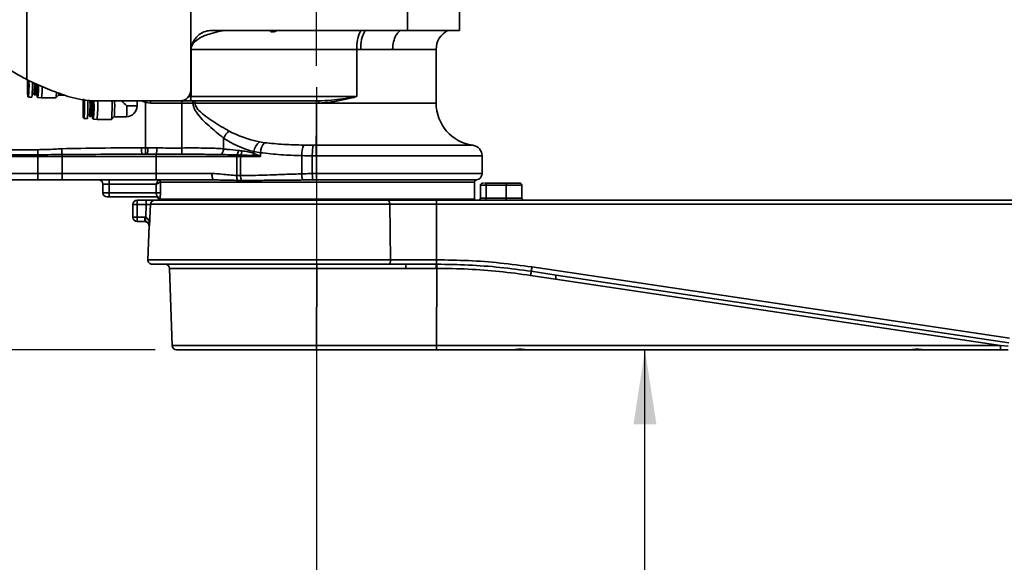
# Model space of a CAD drawing. Header units: millimetres. Extents: x 5 to 517, y 5 to 292.
# Tile 57 of 98: x 187 to 233, y 126 to 151. Entities that reach past the tile are written whole.
import ezdxf

# ---------------------------------------------------------------- set-up
doc = ezdxf.new("R2010")
doc.units = ezdxf.units.MM
doc.layers.add('图框', color=7, linetype='Continuous')
doc.styles.add('SLDTEXTSTYLE1', font='TXT', dxfattribs={"width": 0.7})
doc.dimstyles.new('SLDDIMSTYLE0', dxfattribs={"dimtxt": 3.5, "dimasz": 3.5, "dimexe": 0, "dimexo": 0.0625, "dimgap": 0.875, "dimtad": 2, "dimlfac": 10, "dimrnd": 1e-09, "dimzin": 12, "dimdsep": 46, "dimtxsty": 'SLDTEXTSTYLE1', "dimsah": 1, "dimcen": 0.09, "dimadec": 0, "dimazin": 3, "dimtfac": 1, "dimtofl": 0, "dimtmove": 0, "dimatfit": 3, "dimfxl": 0, "dimfrac": 2, "dimtolj": 1, "dimtzin": 12, "dimarcsym": 0})

# ---------------------------------------------------------------- blocks, each defined once
blk = doc.blocks.new('_D')
at = {"layer": '图框'}
for p, q in [((165.75, 149.53), (165.75, 90.153)), ((200.885, 147.949), (200.885, 90.153)), ((165.75, 91.153), (200.885, 91.153))]:
    blk.add_line(p, q, dxfattribs=at)
for points in [[(165.75, 91.153), (169.25, 90.615), (169.25, 91.691)], [(200.885, 91.153), (197.385, 91.691), (197.385, 90.615)]]:
    blk.add_solid(points, dxfattribs=at)
at = {"layer": '图框', "insert": (179.34, 95.665), "char_height": 3.5, "attachment_point": 1, "style": 'SLDTEXTSTYLE1'}
blk.add_mtext('350', dxfattribs=at)
blk = doc.blocks.new('_D_4')
at = {"layer": '图框'}
for p, q in [((162.685, 199.713), (136.435, 199.713)), ((137.435, 101.153), (137.435, 199.713)), ((230.833, 101.153), (136.435, 101.153))]:
    blk.add_line(p, q, dxfattribs=at)
for points in [[(137.435, 199.713), (136.896, 196.213), (137.973, 196.213)], [(137.435, 101.153), (137.973, 104.653), (136.896, 104.653)]]:
    blk.add_solid(points, dxfattribs=at)
at = {"layer": '图框', "insert": (132.923, 149.053), "char_height": 3.5, "attachment_point": 1, "rotation": 90, "style": 'SLDTEXTSTYLE1'}
blk.add_mtext('B', dxfattribs=at)
blk = doc.blocks.new('_D_5')
at = {"layer": '图框'}
for p, q in [((181.644, 143.603), (181.644, 135.653)), ((193.328, 135.653), (180.644, 135.653)), ((181.644, 135.653), (181.644, 126.792))]:
    blk.add_line(p, q, dxfattribs=at)
for points in [[(181.644, 143.603), (181.106, 140.103), (182.183, 140.103)], [(181.644, 135.653), (182.183, 139.153), (181.106, 139.153)]]:
    blk.add_solid(points, dxfattribs=at)
at = {"layer": '图框', "insert": (177.133, 126.792), "char_height": 3.5, "attachment_point": 1, "rotation": 90, "style": 'SLDTEXTSTYLE1'}
blk.add_mtext('79.5', dxfattribs=at)
blk = doc.blocks.new('_D_6')
at = {"layer": '图框'}
for p, q in [((194.258, 165.603), (142.435, 165.603)), ((143.435, 165.603), (143.435, 143.503)), ((159.115, 143.503), (142.435, 143.503))]:
    blk.add_line(p, q, dxfattribs=at)
for points in [[(143.435, 165.603), (142.896, 162.103), (143.973, 162.103)], [(143.435, 143.503), (143.973, 147.003), (142.896, 147.003)]]:
    blk.add_solid(points, dxfattribs=at)
at = {"layer": '图框', "insert": (138.923, 153.999), "char_height": 3.5, "attachment_point": 1, "rotation": 90, "style": 'SLDTEXTSTYLE1'}
blk.add_mtext('221', dxfattribs=at)
blk = doc.blocks.new('_D_11')
at = {"layer": '图框'}
for p, q in [((216.261, 101.153), (216.261, 135.653)), ((251.535, 101.153), (215.261, 101.153))]:
    blk.add_line(p, q, dxfattribs=at)
for points in [[(216.261, 135.653), (215.723, 132.153), (216.799, 132.153)], [(216.261, 101.153), (216.799, 104.653), (215.723, 104.653)]]:
    blk.add_solid(points, dxfattribs=at)
at = {"layer": '图框', "insert": (211.749, 117.54), "char_height": 3.5, "attachment_point": 1, "rotation": 90, "style": 'SLDTEXTSTYLE1'}
blk.add_mtext('345', dxfattribs=at)
blk = doc.blocks.new('_D_12')
at = {"layer": '图框'}
for p, q in [((170.885, 136.753), (174.495, 136.753)), ((173.495, 136.753), (173.495, 101.153)), ((251.535, 101.153), (172.495, 101.153))]:
    blk.add_line(p, q, dxfattribs=at)
for points in [[(173.495, 136.753), (172.956, 133.253), (174.033, 133.253)], [(173.495, 101.153), (174.033, 104.653), (172.956, 104.653)]]:
    blk.add_solid(points, dxfattribs=at)
at = {"layer": '图框', "insert": (168.983, 119.801), "char_height": 3.5, "attachment_point": 1, "rotation": 90, "style": 'SLDTEXTSTYLE1'}
blk.add_mtext('356', dxfattribs=at)

msp = doc.modelspace()

# ---------------------------------------------------------------- linework, layer by layer
at = {"color": 7, "linetype": 'Continuous', "lineweight": 35}
for p, q in [((187.3232, 148.2985), (187.3232, 151.603)), ((194.9964, 149.603), (194.9964, 151.603)), ((205.1464, 150.603), (205.1464, 151.603)), ((207.5846, 150.603), (207.5846, 151.603)), ((205.1464, 150.603), (195.9964, 150.603)), ((207.5846, 150.603), (205.1464, 150.603)), ((194.9964, 147.803), (194.9964, 149.603)), ((202.7737, 149.703), (195.0087, 149.703)), ((195.0087, 147.503), (195.0087, 149.6752)), ((202.7737, 149.703), (202.7737, 147.503)), ((202.9596, 149.703), (202.7737, 149.703)), ((206.4846, 147.203), (206.4846, 149.708)), ((187.3883, 147.51), (187.3854, 147.5392)), ((187.5741, 147.663), (187.6611, 147.663)), ((187.6602, 147.5884), (187.6702, 147.5784)), ((187.6711, 147.578), (187.717, 147.578)), ((187.7179, 147.5784), (187.7418, 147.6024)), ((187.7402, 147.6024), (187.7641, 147.5784)), ((187.765, 147.578), (187.8109, 147.578)), ((188.6863, 147.4385), (188.8109, 147.5634)), ((188.8101, 147.563), (189.0985, 147.563)), ((187.3963, 147.478), (187.5562, 147.478)), ((187.8382, 147.4531), (188.0107, 147.438)), ((188.0108, 147.438), (188.6852, 147.438)), ((194.4964, 147.303), (190.6899, 147.303)), ((192.4846, 147.063), (192.4846, 147.303)), ((192.885, 147.2301), (192.8846, 147.2267)), ((192.8846, 147.2267), (192.8846, 145.103)), ((193.1054, 147.203), (192.885, 147.2301)), ((194.5827, 147.203), (193.1054, 147.203)), ((194.9799, 147.303), (194.4964, 147.303)), ((194.5827, 145.0965), (194.5827, 147.203)), ((195.1021, 147.203), (194.5827, 147.203)), ((200.9883, 147.303), (194.9799, 147.303)), ((195.0087, 147.503), (202.7737, 147.503)), ((195.1021, 147.203), (195.197, 147.203)), ((195.197, 147.203), (200.8846, 147.203)), ((200.8846, 147.203), (200.9865, 147.203)), ((190.174, 146.663), (190.2611, 146.663)), ((190.2602, 146.5884), (190.2702, 146.5784)), ((190.3179, 146.5784), (190.3418, 146.6024)), ((190.3402, 146.6024), (190.3641, 146.5784)), ((189.9883, 146.51), (189.9854, 146.5392)), ((189.9963, 146.478), (190.1562, 146.478)), ((190.2711, 146.578), (190.317, 146.578)), ((190.365, 146.578), (190.4109, 146.578)), ((190.4382, 146.4531), (190.6107, 146.438)), ((190.6108, 146.438), (191.2852, 146.438)), ((191.2863, 146.4385), (191.4109, 146.5634)), ((191.4101, 146.563), (191.9846, 146.563)), ((196.5336, 145.5642), (196.5336, 145.0533)), ((198.2134, 145.381), (198.4444, 145.3428)), ((200.8624, 145.2227), (200.8624, 145.2227)), ((200.8624, 145.2227), (200.8846, 145.2227)), ((200.8846, 144.7276), (200.8846, 145.2227)), ((188.9739, 144.7927), (188.9739, 144.7926)), ((188.9739, 144.7927), (188.9739, 144.7927)), ((192.6973, 145.103), (192.8846, 145.103)), ((192.7115, 144.803), (192.9558, 144.803)), ((192.8846, 145.103), (192.9853, 145.103)), ((193.3808, 144.8024), (193.3808, 144.703)), ((198.2596, 144.8777), (197.9523, 144.9255)), ((197.9523, 144.8466), (197.9523, 144.9255)), ((198.2596, 144.8777), (198.2596, 144.703)), ((187.8437, 144.703), (174.5006, 144.703)), ((187.8437, 143.903), (187.8437, 144.703)), ((188.9719, 144.703), (187.8437, 144.703)), ((188.9719, 144.703), (188.9719, 143.903)), ((193.3808, 144.703), (188.9719, 144.703)), ((193.3808, 143.903), (193.3808, 144.703)), ((197.1518, 144.703), (193.3808, 144.703)), ((197.3302, 144.703), (197.1518, 144.703)), ((197.1518, 144.703), (197.1518, 143.809)), ((197.3302, 143.8066), (197.3302, 144.703)), ((198.2596, 144.703), (197.3302, 144.703)), ((200.1938, 144.7386), (200.1938, 143.8875)), ((200.6869, 144.727), (200.6869, 144.7261)), ((200.6869, 143.9006), (200.6869, 144.7261)), ((200.8846, 144.7276), (200.8633, 144.7276)), ((200.8846, 144.7276), (200.8846, 143.8999)), ((208.6346, 143.8999), (208.6346, 144.7276)), ((174.5006, 143.903), (187.8437, 143.903)), ((187.8437, 143.903), (188.9719, 143.903)), ((188.9719, 143.903), (193.3808, 143.903)), ((193.3808, 143.903), (195.9852, 143.903)), ((193.3808, 143.603), (193.3808, 143.903)), ((200.6869, 143.9006), (200.6869, 143.9002)), ((200.8846, 143.6022), (200.8846, 143.8999)), ((187.8318, 143.603), (174.4927, 143.603)), ((188.9828, 143.603), (187.8318, 143.603)), ((193.3808, 143.603), (188.9828, 143.603)), ((191.1846, 143.403), (190.8846, 143.403)), ((190.8846, 143.003), (190.8846, 143.403)), ((191.1846, 143.603), (191.1846, 143.403)), ((193.3799, 143.403), (191.1846, 143.403)), ((191.1846, 143.403), (191.1846, 143.003)), ((193.3799, 143.003), (193.3799, 143.403)), ((196.0829, 143.603), (193.3808, 143.603)), ((193.5799, 143.503), (193.5774, 143.5017)), ((193.5774, 143.5017), (193.5774, 143.003)), ((196.2236, 143.6004), (196.0829, 143.603)), ((208.2846, 142.703), (208.2846, 143.503)), ((208.6606, 143.453), (208.6666, 143.453)), ((208.7143, 143.453), (208.7016, 143.453)), ((209.8122, 143.453), (208.8701, 143.453)), ((190.8846, 143.003), (191.1846, 143.003)), ((191.1846, 143.003), (193.3799, 143.003)), ((191.1846, 143.003), (191.1846, 142.803)), ((208.5579, 143.353), (208.5579, 142.753)), ((208.8231, 143.353), (209.7652, 143.353)), ((208.8231, 142.753), (208.8231, 143.353)), ((209.7652, 143.353), (209.7652, 142.753)), ((210.5, 142.753), (210.5, 143.353)), ((191.1846, 142.803), (191.0846, 142.803)), ((193.4273, 142.803), (191.1846, 142.803)), ((192.2846, 141.853), (192.2846, 142.453)), ((192.2846, 142.453), (192.4846, 142.453)), ((192.4846, 142.653), (192.4846, 142.453)), ((192.4846, 142.653), (192.9081, 142.653)), ((192.4846, 142.453), (192.4846, 141.853)), ((192.4846, 142.453), (192.9081, 142.453)), ((192.887, 141.8511), (192.9081, 142.453)), ((192.9081, 142.653), (192.9081, 142.453)), ((193.1077, 142.46), (193.0722, 141.446)), ((193.1077, 142.46), (204.3125, 142.46)), ((204.3524, 139.86), (204.3125, 142.46)), ((204.3125, 142.46), (206.5051, 142.46)), ((206.5051, 142.653), (206.5051, 142.46)), ((206.5051, 142.653), (233.9341, 142.653)), ((206.5051, 142.46), (206.5051, 139.86)), ((206.5051, 142.46), (233.9341, 142.46)), ((208.8231, 142.753), (209.7652, 142.753)), ((192.2846, 141.853), (192.4846, 141.853)), ((192.4846, 141.853), (192.8481, 141.853)), ((192.4846, 141.853), (192.4846, 141.653)), ((192.8481, 141.653), (192.4846, 141.653)), ((192.8439, 141.653), (192.8846, 141.6488)), ((192.887, 141.8511), (192.8481, 141.853)), ((192.8481, 141.653), (192.8481, 141.853)), ((192.8481, 141.653), (192.8676, 141.652)), ((193.0424, 141.446), (192.987, 139.86)), ((193.0711, 141.453), (193.0722, 141.446)), ((206.5051, 139.86), (204.3524, 139.86)), ((206.5051, 139.86), (206.5051, 139.6539)), ((194.0016, 139.46), (194.1278, 135.846)), ((200.8923, 139.46), (200.885, 135.846)), ((205.0619, 139.46), (200.8923, 139.46)), ((206.4821, 139.4617), (205.0619, 139.46)), ((206.5127, 139.4614), (206.4821, 139.4617)), ((206.5051, 139.6539), (206.5244, 139.6538)), ((206.5127, 139.4614), (206.5054, 135.846)), ((206.5127, 139.4615), (206.5127, 139.4614)), ((210.9393, 139.3236), (212.1034, 139.1495)), ((210.9689, 139.5283), (233.3237, 136.1873)), ((212.0738, 138.9587), (210.9097, 139.1328)), ((232.9012, 135.846), (212.0738, 138.9587)), ((212.1034, 139.1495), (233.2942, 135.9825)), ((200.8735, 135.653), (206.4939, 135.653)), ((200.885, 135.846), (200.8846, 135.8011)), ((206.5054, 135.846), (200.885, 135.846)), ((206.4939, 135.653), (210.1202, 135.653)), ((232.9012, 135.846), (206.5054, 135.846)), ((210.1202, 135.653), (210.7015, 135.653)), ((210.7015, 135.653), (228.7175, 135.653)), ((228.7175, 135.653), (229.2988, 135.653)), ((229.2988, 135.653), (232.9012, 135.653)), ((233.2687, 135.8189), (232.9012, 135.846)), ((232.9012, 135.846), (232.9012, 135.653)), ((232.9012, 135.653), (233.2728, 135.653))]:
    msp.add_line(p, q, dxfattribs=at)
at = {"color": 8, "linetype": 'Continuous', "lineweight": 35}
for p, q in [((206.4846, 149.708), (204.448, 149.708)), ((187.3984, 148.2641), (187.4, 148.063)), ((192.0055, 147.063), (192.4846, 147.063)), ((192.8846, 147.2267), (192.7065, 147.303)), ((194.8964, 147.503), (195.0087, 147.503)), ((200.9865, 147.203), (206.4846, 147.203)), ((200.8846, 145.2227), (208.2046, 145.2227)), ((196.4288, 144.7906), (196.293, 144.7937)), ((208.6346, 144.7276), (200.8846, 144.7276)), ((200.8846, 143.8999), (208.6346, 143.8999)), ((208.2846, 143.503), (193.5799, 143.503)), ((208.3721, 143.6022), (200.8846, 143.6022)), ((208.8231, 143.353), (208.5579, 143.353)), ((210.5, 143.353), (209.7652, 143.353)), ((193.5268, 142.703), (193.4846, 142.703)), ((193.5268, 142.703), (208.2846, 142.703)), ((208.5579, 142.753), (208.8231, 142.753)), ((209.7652, 142.753), (210.5, 142.753)), ((193.0722, 141.446), (193.0424, 141.446)), ((192.987, 139.86), (204.3524, 139.86)), ((200.8923, 139.46), (194.0016, 139.46)), ((200.8846, 135.846), (194.1278, 135.846))]:
    msp.add_line(p, q, dxfattribs=at)
at = {"color": 7, "linetype": 'Continuous', "lineweight": 35, "flags": 128}
for points in [[(187.6807, 148.1364), (187.6808, 148.1277), (187.6808, 147.9983), (187.6793, 147.8738), (187.6765, 147.7632), (187.6726, 147.6749), (187.6677, 147.6154), (187.6624, 147.5891), (187.657, 147.5979), (187.6519, 147.6412), (187.6503, 147.663)], [(190.2778, 147.32), (190.2793, 147.2522), (190.2808, 147.1277), (190.2808, 146.9983), (190.2793, 146.8738), (190.2765, 146.7632), (190.2726, 146.6749), (190.2677, 146.6154), (190.2624, 146.5891), (190.257, 146.5979), (190.2519, 146.6412), (190.2503, 146.663)], [(196.0829, 143.603), (196.0638, 143.6088), (196.0455, 143.6258), (196.0286, 143.6536), (196.0138, 143.6909), (196.0017, 143.7363), (195.9926, 143.7882), (195.9871, 143.8445), (195.9852, 143.903)], [(193.4786, 143.6005), (193.4743, 143.5919), (193.4671, 143.5774), (193.4571, 143.5575), (193.4448, 143.5328), (193.4304, 143.504), (193.4145, 143.4721), (193.3975, 143.4381), (193.3799, 143.403)], [(193.5774, 143.5017), (193.5688, 143.4974), (193.5543, 143.4902), (193.5344, 143.4802), (193.5097, 143.4679), (193.4809, 143.4535), (193.4491, 143.4376), (193.415, 143.4206), (193.3799, 143.403)], [(208.8231, 143.353), (208.824, 143.3725), (208.8267, 143.3913), (208.831, 143.4086), (208.8369, 143.4237), (208.844, 143.4361), (208.8521, 143.4454), (208.8609, 143.4511), (208.8701, 143.453)], [(209.8122, 143.453), (209.803, 143.4511), (209.7942, 143.4454), (209.7861, 143.4361), (209.779, 143.4237), (209.7731, 143.4086), (209.7688, 143.3913), (209.7661, 143.3725), (209.7652, 143.353)], [(204.2247, 142.653), (204.2415, 142.6493), (204.2576, 142.6384), (204.2726, 142.6207), (204.2857, 142.5969), (204.2967, 142.5677), (204.305, 142.5343), (204.3103, 142.498), (204.3125, 142.46)], [(208.8231, 142.753), (208.8222, 142.7335), (208.8196, 142.7147), (208.8152, 142.6974), (208.8094, 142.6823), (208.8023, 142.6698), (208.7941, 142.6606), (208.7853, 142.6549), (208.7762, 142.653)], [(209.7183, 142.653), (209.7274, 142.6549), (209.7362, 142.6606), (209.7444, 142.6698), (209.7515, 142.6823), (209.7573, 142.6974), (209.7616, 142.7147), (209.7643, 142.7335), (209.7652, 142.753)], [(192.887, 141.8511), (192.8832, 141.8124), (192.8796, 141.7751), (192.8763, 141.7407), (192.8733, 141.7106), (192.8709, 141.6858), (192.8691, 141.6674), (192.868, 141.656), (192.8676, 141.652)], [(204.3524, 139.86), (204.3512, 139.82), (204.3466, 139.7813), (204.3387, 139.7455), (204.3278, 139.7141), (204.3144, 139.6882), (204.2989, 139.6689), (204.2821, 139.657), (204.2646, 139.653)]]:
    msp.add_lwpolyline(points, dxfattribs=at)
at = {"color": 8, "linetype": 'Continuous', "lineweight": 35}
for centre, radius, start, end in [((204.4866, 149.8109), 1.7164, 152.51722, 183.60549), ((204.5493, 149.8081), 1.5931, 150.06763, 183.78177), ((182.4459, 148.0143), 4.9794, 353.81722, 2.76592), ((184.5582, 147.8933), 3.3094, 352.35597, 2.73403), ((184.4945, 147.0487), 5.5314, 354.07816, 3.106), ((185.2188, 147.0244), 5.2505, 353.75392, 3.09897)]:
    msp.add_arc(centre, radius, start, end, dxfattribs=at)
at = {"color": 7, "linetype": 'Continuous', "lineweight": 35}
for centre, radius, start, end in [((207.4846, 149.708), 1, 116.49318, 180), ((182.8699, 147.9903), 4.7142, 353.76114, 2.33939), ((184.8954, 147.9965), 2.7857, 353.12372, 2.90292), ((184.3444, 147.9815), 3.3501, 353.09009, 2.56809), ((185.0478, 147.946), 2.6944, 352.15094, 3.4979), ((184.4033, 147.9752), 3.3592, 353.62888, 2.12268), ((185.6139, 147.9229), 2.1777, 350.89952, 4.34879), ((185.5377, 147.9173), 2.2984, 351.5114, 3.72405), ((185.4848, 147.8281), 2.5558, 351.22084, 3.18617), ((187.5706, 147.661), 1.1366, 348.68659, 2.04457), ((188.4173, 147.6594), 0.4051, 346.29895, 0.10021), ((190.6899, 152.303), 5, 250.85167, 270), ((194.4964, 147.803), 0.5, 270, 0), ((184.7056, 147.0436), 5.4798, 354.07533, 2.9879), ((186.019, 147.0746), 4.262, 354.45791, 3.30524), ((186.1233, 147.0504), 4.1737, 353.50713, 3.6921), ((185.6993, 147.0556), 4.6424, 354.09493, 3.2111), ((185.2276, 147.069), 5.1355, 354.78704, 2.73531), ((186.2348, 147.0485), 4.156, 353.5054, 3.64135), ((186.0633, 147.0481), 4.373, 353.82936, 3.43195), ((185.416, 147.0167), 5.2268, 353.64334, 3.14328), ((185.4588, 147.0337), 5.8567, 354.16245, 2.63569), ((186.7323, 147.0441), 4.7032, 354.13382, 3.15515), ((191.9846, 147.063), 0.5, 270, 0), ((189.0056, 146.9383), 3.0025, 352.82013, 2.38106), ((192.8443, 147.2278), 0.2623, 354.58351, 16.67053), ((194.3215, 147.2277), 0.2624, 354.58681, 16.66724), ((194.9692, 147.2269), 0.135, 349.81955, 34.33014), ((194.161, 147.228), 1.0362, 358.61974, 4.15279), ((202.3654, 147.2279), 1.3792, 176.87712, 181.03306), ((208.4846, 147.203), 2, 180, 261.95215), ((197.4526, 145.1085), 1.0257, 130.19759, 153.62289), ((198.6511, 144.8275), 0.7056, 128.34373, 172.02209), ((199.0598, 144.829), 0.8017, 140.14552, 176.51576), ((201.222, 144.8046), 1.0304, 155.52375, 183.67217), ((208.1346, 144.7276), 0.5, 0, 81.95215), ((192.1685, 145.0233), 4.3331, 180.09521, 183.20211), ((186.122, 144.7091), 1.7218, 359.79646, 2.40208), ((194.2956, 145.0282), 1.6, 177.31981, 188.09025), ((192.202, 145.0287), 0.7869, 343.33078, 5.41746), ((192.4319, 145.0471), 0.9799, 345.54354, 3.14239), ((193.4667, 145.03), 1.118, 348.19626, 3.40526), ((196.117, 145.0672), 0.4169, 318.42179, 358.0857), ((197.3255, 144.706), 0.1738, 157.87158, 180.98928), ((196.7342, 145.0004), 0.4875, 331.98905, 357.22706), ((197.5088, 144.7054), 0.1787, 159.68541, 180.77622), ((196.8932, 144.9903), 0.5004, 333.55211, 356.62023), ((197.385, 145.0143), 0.5916, 332.25703, 343.53636), ((185.946, 143.8281), 1.8992, 353.1933, 2.26019), ((200.924, 143.8618), 0.7307, 177.98521, 201.06761), ((208.3346, 143.8999), 0.3, 277.18076, 0), ((190.6846, 143.403), 0.2, 0, 90), ((193.4757, 143.4988), 0.1017, 1.65473, 88.34613), ((193.4805, 143.5036), 0.0994, 359.63332, 89.62338), ((197.6321, 143.7852), 0.4809, 177.15844, 205.3193), ((197.82, 143.7935), 0.4901, 178.47233, 205.97345), ((208.3846, 143.503), 0.1, 97.18076, 180), ((208.6579, 143.353), 0.1, 90, 180), ((210.4, 143.353), 0.1, 0, 90), ((191.0846, 143.003), 0.2, 180, 270), ((192.4846, 142.453), 0.2, 90, 180), ((193.3072, 142.4534), 0.1996, 90.10341, 178.11575), ((193.3846, 142.703), 0.1, 0, 90), ((193.4271, 142.7033), 0.0997, 359.83684, 89.83695), ((193.5846, 142.703), 0.1, 180, 210.56426), ((208.1846, 142.703), 0.1, 330, 0), ((208.4579, 142.753), 0.1, 270, 0), ((210.6, 142.753), 0.1, 180, 270), ((192.4846, 141.853), 0.2, 180, 270), ((192.8425, 141.453), 0.2, 358, 16.31969), ((193.1869, 139.853), 0.2, 178, 270), ((193.8017, 139.453), 0.2, 2, 90), ((205.4943, 139.5064), 0.4349, 160.30216, 186.13098), ((207.0098, 139.4961), 0.5288, 162.6419, 183.72625), ((220.78, 137.6996), 9.9738, 170.62929, 171.73807), ((221.7586, 137.8647), 10.9171, 171.23535, 172.32077), ((221.2312, 137.6379), 9.2521, 170.5971, 171.79292), ((194.3277, 135.853), 0.2, 182, 270)]:
    msp.add_arc(centre, radius, start, end, dxfattribs=at)
for centre, major_axis, ratio, start_param, end_param in [((191.9846, 147.063), (0.4999, -0.4999), 0.0209582, 1.5498412, 2.0504959), ((194.9799, 147.503), (0, 0.2), 0.1437865, 3.1415927, 4.712389), ((199.9251, 147.203), (4.1509, 0), 0.4818271, 3.8564809, 4.2873186), ((199.6591, 147.203), (4.1388, 0), 0.6040416, 3.8564809, 4.2873186), ((202.8477, 147.203), (15.2511, 0), 0.1311377, 4.5435027, 4.5732066), ((186.3763, 147.203), (103.4762, 0), 0.0193281, 4.8515714, 4.8528451), ((220.7376, 144.703), (52.8729, 0), 0.0075653, 2.2424583, 2.6354821), ((220.7518, 144.703), (52.8848, 0), 0.0018909, 2.2424583, 2.6353462), ((192.6973, 144.703), (8.4592, 0), 0.0472859, 1.5707963, 2.0290861), ((192.7115, 144.703), (8.4592, 0), 0.0118215, 1.5707963, 2.028445), ((192.8768, 145.103), (0, 0.3), 0.0257777, 3.1415927, 4.712389), ((192.9558, 144.703), (4.0406, 0), 0.024749, 1.465422, 1.5707963), ((192.9853, 144.703), (4.0406, 0), 0.0989961, 1.465422, 1.5707963), ((193.5406, 144.703), (4.9714, 0), 0.0201152, 0.700501, 0.7539764), ((193.7002, 144.703), (4.83, 0), 0.0828164, 0.700501, 0.7539764), ((202.7552, 147.203), (15.2391, 0), 0.164052, 4.5435027, 4.5762441), ((186.3763, 147.203), (103.4883, 0), 0.0241573, 4.8511162, 4.8528379), ((206.4939, 135.853), (0, 0.2), 0.057632, 3.1415927, 4.6774824)]:
    msp.add_ellipse(centre, major_axis=major_axis, ratio=ratio, start_param=start_param, end_param=end_param, dxfattribs=at)
for points, knots in [([(194.9964, 149.603), (195.0074, 149.7153), (195.0295, 149.9399), (195.2016, 150.2394), (195.455, 150.4656), (195.7363, 150.5858), (195.9224, 150.5981), (195.9964, 150.603)], [0, 0, 0, 0, 0.2144274, 0.4288444, 0.6435204, 0.858335, 1, 1, 1, 1]), ([(195.039, 149.8532), (195.0648, 149.904), (195.1342, 150.0402), (195.334, 150.1976), (195.5869, 150.3337), (195.9099, 150.4528), (196.2712, 150.5455), (196.5429, 150.5851), (196.6658, 150.603)], [0, 0, 0, 0, 0.0913554, 0.2450687, 0.3990288, 0.5564661, 0.799221, 1, 1, 1, 1]), ([(199.0245, 150.603), (199.0231, 150.6015), (199.0138, 150.5909), (198.9791, 150.5688), (198.9273, 150.544), (198.8712, 150.5285), (198.8218, 150.5247), (198.7798, 150.5312), (198.7474, 150.5456), (198.7243, 150.5667), (198.7212, 150.5832), (198.7196, 150.5918)], [0, 0, 0, 0, 0.0238231, 0.1692141, 0.3196127, 0.4328432, 0.5465598, 0.6488745, 0.7528661, 0.8708939, 1, 1, 1, 1]), ([(187.3232, 148.2985), (187.1094, 148.4162), (186.7877, 148.5932), (186.3754, 148.8582), (185.9719, 149.1522), (185.5199, 149.5908), (185.1475, 149.9321), (184.9612, 150.1028)], [0, 0, 0, 0, 0.24523032, 0.36886177, 0.49238114, 0.74609708, 1, 1, 1, 1]), ([(204.448, 149.708), (204.4475, 149.708), (204.2771, 149.709), (203.9171, 149.7095), (203.4129, 149.7045), (203.0834, 149.7034), (202.9596, 149.703)], [0, 0, 0, 0, 0.0009477, 0.3816229, 0.7677544, 1, 1, 1, 1]), ([(189.0498, 147.5796), (188.7564, 147.6841), (188.1683, 147.8936), (187.6053, 148.1634), (187.3232, 148.2985)], [0, 0, 0, 0, 0.4989494, 1, 1, 1, 1]), ([(187.3527, 148.063), (187.3528, 148.1354), (187.353, 148.213), (187.3545, 148.2798), (187.3546, 148.2842)], [0, 0, 0, 0, 0.9343418, 1, 1, 1, 1]), ([(187.3763, 147.498), (187.3733, 147.5055), (187.3688, 147.5172), (187.3633, 147.5876), (187.3595, 147.6605), (187.3564, 147.751), (187.3535, 147.8826), (187.353, 147.9919), (187.3527, 148.063)], [0, 0, 0, 0, 0.2394571, 0.3683602, 0.4999998, 0.6316387, 0.7605426, 1, 1, 1, 1]), ([(187.3901, 148.063), (187.39, 148.0215), (187.3897, 147.9574), (187.388, 147.8805), (187.3862, 147.8281), (187.384, 147.7851), (187.3808, 147.7454), (187.3763, 147.725), (187.3719, 147.7454), (187.3687, 147.7851), (187.3665, 147.828), (187.3647, 147.8805), (187.363, 147.9574), (187.3627, 148.0215), (187.3625, 148.063)], [0, 0, 0, 0, 0.1197217, 0.1848351, 0.2500008, 0.3151121, 0.3802773, 0.5000011, 0.6197221, 0.6848356, 0.7500012, 0.8151131, 0.8802783, 1, 1, 1, 1]), ([(187.387, 148.2693), (187.3873, 148.2611), (187.3882, 148.2359), (187.3896, 148.168), (187.39, 148.1043), (187.3901, 148.063)], [0, 0, 0, 0, 0.1450466, 0.4463828, 1, 1, 1, 1]), ([(187.3899, 148.0259), (187.3898, 148.0116), (187.3897, 147.9588), (187.389, 147.9043), (187.3877, 147.8764), (187.3877, 147.8762)], [0, 0, 0, 0, 0.2689889, 0.9953729, 1, 1, 1, 1]), ([(187.3877, 147.8762), (187.3866, 147.8486), (187.3847, 147.8), (187.3829, 147.7648), (187.3801, 147.7528), (187.3824, 147.7541), (187.3825, 147.7541)], [0, 0, 0, 0, 0.4344685, 0.7656808, 0.9892261, 1, 1, 1, 1]), ([(187.7979, 147.578), (187.7992, 147.561), (187.8029, 147.512), (187.8031, 147.472), (187.8295, 147.4578), (187.8382, 147.4531)], [0, 0, 0, 0, 0.2623522, 0.7570192, 1, 1, 1, 1]), ([(189.9527, 147.063), (189.9529, 147.1345), (189.9534, 147.2416), (189.9556, 147.3338), (189.9563, 147.3644)], [0, 0, 0, 0, 0.6680556, 1, 1, 1, 1]), ([(189.9763, 146.498), (189.9733, 146.5055), (189.9688, 146.5172), (189.9633, 146.5876), (189.9595, 146.6605), (189.9564, 146.751), (189.9535, 146.8826), (189.953, 146.9919), (189.9527, 147.063)], [0, 0, 0, 0, 0.23945632, 0.36836226, 0.50000098, 0.63164034, 0.760543, 1, 1, 1, 1]), ([(189.9625, 147.063), (189.9627, 147.1045), (189.963, 147.1686), (189.9647, 147.2455), (189.9665, 147.298), (189.9687, 147.3406), (189.9719, 147.3817), (189.9746, 147.3886), (189.9763, 147.393)], [0, 0, 0, 0, 0.2394429, 0.3696694, 0.4999994, 0.6302227, 0.7605529, 1, 1, 1, 1]), ([(189.9902, 147.063), (189.99, 147.0215), (189.9897, 146.9574), (189.988, 146.8805), (189.9862, 146.8281), (189.984, 146.7851), (189.9807, 146.7454), (189.9763, 146.725), (189.9719, 146.7454), (189.9687, 146.7851), (189.9665, 146.8281), (189.9647, 146.8805), (189.963, 146.9574), (189.9627, 147.0215), (189.9625, 147.063)], [0, 0, 0, 0, 0.1197216, 0.184835, 0.2499988, 0.315113, 0.3802782, 0.4999991, 0.6197228, 0.6848339, 0.7499994, 0.8151127, 0.8802784, 1, 1, 1, 1]), ([(189.9763, 147.393), (189.9781, 147.3886), (189.9807, 147.3817), (189.984, 147.3406), (189.9862, 147.298), (189.988, 147.2455), (189.9897, 147.1686), (189.99, 147.1045), (189.9902, 147.063)], [0, 0, 0, 0, 0.2394425, 0.3696699, 0.5000022, 0.6302254, 0.760556, 1, 1, 1, 1]), ([(192.9015, 147.303), (192.9007, 147.2991), (192.8985, 147.2884), (192.8926, 147.2626), (192.8875, 147.241), (192.885, 147.2301)], [0, 0, 0, 0, 0.2272811, 0.6136182, 1, 1, 1, 1]), ([(196.5336, 145.5642), (196.4201, 145.6535), (196.1931, 145.8322), (195.8591, 146.1242), (195.5335, 146.426), (195.2851, 146.7182), (195.1264, 146.9841), (195.1091, 147.1395), (195.1021, 147.203)], [0, 0, 0, 0, 0.2061022, 0.4122153, 0.6061521, 0.7992752, 0.9180754, 1, 1, 1, 1]), ([(195.197, 147.203), (195.2016, 147.1617), (195.2074, 147.11), (195.2598, 146.989), (195.4073, 146.8053), (195.6851, 146.5751), (196.0431, 146.3378), (196.4125, 146.1054), (196.6645, 145.9631), (196.7905, 145.8919)], [0, 0, 0, 0, 0.05625731, 0.07046417, 0.18040933, 0.37531936, 0.57113091, 0.78556945, 1, 1, 1, 1]), ([(200.8846, 147.203), (200.8845, 147.0906), (200.8844, 146.8657), (200.8833, 146.5378), (200.8816, 146.2292), (200.8793, 145.9476), (200.8763, 145.7024), (200.8728, 145.4988), (200.8689, 145.3452), (200.8653, 145.2588), (200.8631, 145.2315), (200.8624, 145.2227)], [0, 0, 0, 0, 0.1179173, 0.2358345, 0.3537516, 0.4716686, 0.5895899, 0.7075115, 0.8254402, 0.9433696, 1, 1, 1, 1]), ([(200.8846, 147.203), (200.8845, 147.2142), (200.8845, 147.2367), (200.8843, 147.2667), (200.884, 147.2894), (200.8837, 147.3004), (200.8834, 147.3029), (200.8834, 147.303), (200.8833, 147.303)], [0, 0, 0, 0, 0.2146464, 0.4292877, 0.6439494, 0.8586159, 0.9738527, 1, 1, 1, 1]), ([(202.7737, 147.503), (202.7722, 147.5026), (202.5802, 147.455), (202.1873, 147.3611), (201.5914, 147.2376), (201.1838, 147.2143), (200.9865, 147.203)], [0, 0, 0, 0, 0.0025557, 0.3392206, 0.6802013, 1, 1, 1, 1]), ([(200.9883, 147.303), (201.1828, 147.3105), (201.5602, 147.325), (202.1082, 147.3983), (202.5052, 147.4595), (202.7255, 147.4952), (202.7722, 147.5028), (202.7737, 147.503)], [0, 0, 0, 0, 0.3183585, 0.6177359, 0.9186929, 0.9974194, 1, 1, 1, 1]), ([(189.9877, 146.8762), (189.9866, 146.8486), (189.9847, 146.8), (189.983, 146.7648), (189.9801, 146.7528), (189.9824, 146.7541), (189.9825, 146.7541)], [0, 0, 0, 0, 0.434468, 0.7656787, 0.9892232, 1, 1, 1, 1]), ([(189.9898, 147.0259), (189.9898, 147.0116), (189.9897, 146.9588), (189.989, 146.9042), (189.9877, 146.8764), (189.9877, 146.8762)], [0, 0, 0, 0, 0.26898117, 0.99535997, 1, 1, 1, 1]), ([(190.3979, 146.578), (190.3992, 146.561), (190.4029, 146.512), (190.4031, 146.4719), (190.4295, 146.4578), (190.4382, 146.4531)], [0, 0, 0, 0, 0.2623458, 0.7570139, 1, 1, 1, 1]), ([(198.4444, 145.3428), (198.7444, 145.3137), (199.3472, 145.2552), (199.9709, 145.2394), (200.2842, 145.2315)], [0, 0, 0, 0, 0.4976427, 1, 1, 1, 1]), ([(200.6869, 144.727), (200.688, 144.7831), (200.6901, 144.8953), (200.6995, 145.0446), (200.7124, 145.1585), (200.7238, 145.2072), (200.7305, 145.2202), (200.7318, 145.2222), (200.7319, 145.2223)], [0, 0, 0, 0, 0.23448692, 0.46895203, 0.70402151, 0.94010754, 0.99539468, 1, 1, 1, 1]), ([(200.8633, 144.7276), (200.8633, 144.7362), (200.8632, 144.8056), (200.863, 144.9309), (200.8627, 145.0763), (200.8625, 145.1827), (200.8624, 145.2093), (200.8624, 145.2227)], [0, 0, 0, 0, 0.0362795, 0.2923696, 0.5282454, 0.7641219, 1, 1, 1, 1]), ([(187.8355, 145.0161), (188.1019, 145.0228), (188.4753, 145.0323), (188.8481, 145.0552), (188.9549, 145.0617)], [0, 0, 0, 0, 0.7135097, 1, 1, 1, 1]), ([(188.9739, 144.7926), (188.9073, 144.7916), (188.636, 144.7876), (188.2585, 144.7827), (187.948, 144.7816), (187.8422, 144.7813)], [0, 0, 0, 0, 0.176684, 0.7196262, 1, 1, 1, 1]), ([(188.9549, 145.0617), (188.955, 145.0598), (188.9554, 145.0496), (188.9573, 145.006), (188.9613, 144.9322), (188.9676, 144.8463), (188.9718, 144.8106), (188.9739, 144.7927)], [0, 0, 0, 0, 0.0173448, 0.0916143, 0.3944355, 0.697221, 1, 1, 1, 1]), ([(188.9739, 144.7926), (188.9738, 144.791), (188.9733, 144.7842), (188.9726, 144.7666), (188.972, 144.7367), (188.9719, 144.7142), (188.9719, 144.703)], [0, 0, 0, 0, 0.0898248, 0.3932793, 0.6966422, 1, 1, 1, 1]), ([(194.561, 144.8014), (194.4351, 144.8011), (194.0433, 144.8005), (193.6486, 144.8016), (193.3808, 144.8024)], [0, 0, 0, 0, 0.3214438, 1, 1, 1, 1]), ([(193.4103, 145.1008), (193.6757, 145.0976), (194.0665, 145.093), (194.4573, 145.0956), (194.5827, 145.0965)], [0, 0, 0, 0, 0.6790471, 1, 1, 1, 1]), ([(196.293, 144.7937), (196.0419, 144.7967), (195.6367, 144.8016), (195.0527, 144.8019), (194.7252, 144.8015), (194.561, 144.8014)], [0, 0, 0, 0, 0.4483045, 0.7233647, 1, 1, 1, 1]), ([(194.5827, 145.0965), (194.7566, 145.0973), (195.107, 145.099), (195.5853, 145.0964), (196.0174, 145.0876), (196.3207, 145.0736), (196.4885, 145.0576), (196.5336, 145.0533)], [0, 0, 0, 0, 0.2527465, 0.509055, 0.7152602, 0.9234866, 1, 1, 1, 1]), ([(197.1645, 144.7714), (196.9811, 144.7761), (196.7388, 144.7822), (196.4894, 144.7889), (196.4288, 144.7906)], [0, 0, 0, 0, 0.7569109, 1, 1, 1, 1]), ([(196.5336, 145.0533), (196.5898, 145.0468), (196.8189, 145.0201), (197.0481, 144.9954), (197.2211, 144.9768)], [0, 0, 0, 0, 0.2452502, 1, 1, 1, 1]), ([(197.9086, 144.7389), (197.8491, 144.7438), (197.6583, 144.7594), (197.4705, 144.7642), (197.3413, 144.7675)], [0, 0, 0, 0, 0.3115894, 1, 1, 1, 1]), ([(197.3928, 144.9608), (197.4869, 144.9511), (197.6761, 144.9314), (197.86, 144.875), (197.9523, 144.8466)], [0, 0, 0, 0, 0.4975537, 1, 1, 1, 1]), ([(197.9523, 144.8466), (198.0519, 144.7995), (198.1524, 144.752), (198.2586, 144.7034), (198.2596, 144.703)], [0, 0, 0, 0, 0.991231, 1, 1, 1, 1]), ([(200.1938, 144.7386), (199.8654, 144.7485), (199.2044, 144.7686), (198.5758, 144.8412), (198.2596, 144.8777)], [0, 0, 0, 0, 0.4968963, 1, 1, 1, 1]), ([(198.2596, 144.703), (198.2585, 144.7031), (198.2011, 144.709), (198.083, 144.7212), (197.9684, 144.7328), (197.9086, 144.7389)], [0, 0, 0, 0, 0.00864251, 0.48304994, 1, 1, 1, 1]), ([(188.9719, 143.903), (188.972, 143.8693), (188.9722, 143.8018), (188.9741, 143.7121), (188.9769, 143.6438), (188.9799, 143.6097), (188.9819, 143.6031), (188.9827, 143.603), (188.9828, 143.603)], [0, 0, 0, 0, 0.2145047, 0.4290087, 0.6435775, 0.8582829, 0.9913079, 1, 1, 1, 1]), ([(195.9852, 143.903), (196.1429, 143.8953), (196.4215, 143.8818), (196.8081, 143.8284), (197.0371, 143.8155), (197.1518, 143.809)], [0, 0, 0, 0, 0.3943554, 0.6967249, 1, 1, 1, 1]), ([(197.3302, 143.8066), (197.4296, 143.8069), (197.7028, 143.8077), (198.1621, 143.817), (198.784, 143.8366), (199.4606, 143.8639), (199.9618, 143.88), (200.1938, 143.8875)], [0, 0, 0, 0, 0.1103836, 0.303158, 0.4959351, 0.7667151, 1, 1, 1, 1]), ([(200.1938, 143.8875), (200.2633, 143.8896), (200.4276, 143.8946), (200.592, 143.8984), (200.6869, 143.9006)], [0, 0, 0, 0, 0.4228983, 1, 1, 1, 1]), ([(200.7141, 143.6023), (200.714, 143.6024), (200.713, 143.6037), (200.7089, 143.6114), (200.7019, 143.6413), (200.6942, 143.7096), (200.6886, 143.7992), (200.6875, 143.8665), (200.6869, 143.9002)], [0, 0, 0, 0, 0.0059875, 0.0722417, 0.3052146, 0.537188, 0.7685831, 1, 1, 1, 1]), ([(200.6869, 143.9002), (200.7212, 143.9001), (200.7871, 143.8999), (200.8529, 143.8999), (200.8846, 143.8999)], [0, 0, 0, 0, 0.5201599, 1, 1, 1, 1]), ([(197.1518, 143.809), (197.1824, 143.8083), (197.2418, 143.8069), (197.3013, 143.8067), (197.3302, 143.8066)], [0, 0, 0, 0, 0.5147172, 1, 1, 1, 1]), ([(197.3795, 143.5789), (197.3499, 143.5789), (197.2889, 143.579), (197.2285, 143.5793), (197.1974, 143.5795)], [0, 0, 0, 0, 0.4853998, 1, 1, 1, 1]), ([(200.2422, 143.5991), (200.0119, 143.5973), (199.5258, 143.5933), (199.0367, 143.5884), (198.6687, 143.5852), (198.2868, 143.582), (197.8227, 143.5792), (197.4787, 143.579), (197.3795, 143.5789)], [0, 0, 0, 0, 0.231138, 0.4880615, 0.5014542, 0.6143961, 0.8888192, 1, 1, 1, 1]), ([(200.7141, 143.6023), (200.6274, 143.6018), (200.4698, 143.6008), (200.3128, 143.5996), (200.2422, 143.5991)], [0, 0, 0, 0, 0.5504071, 1, 1, 1, 1]), ([(200.8846, 143.6022), (200.8528, 143.6022), (200.796, 143.6022), (200.7391, 143.6023), (200.7141, 143.6023)], [0, 0, 0, 0, 0.5590482, 1, 1, 1, 1]), ([(208.8701, 143.453), (208.8309, 143.453), (208.7827, 143.453), (208.7546, 143.453), (208.7493, 143.453)], [0, 0, 0, 0, 0.8130718, 1, 1, 1, 1]), ([(210, 143.453), (209.9672, 143.453), (209.9017, 143.453), (209.842, 143.453), (209.8122, 143.453)], [0, 0, 0, 0, 0.49999469, 1, 1, 1, 1]), ([(210.4, 143.453), (210.3979, 143.453), (210.3939, 143.453), (210.3624, 143.453), (210.3147, 143.453), (210.2512, 143.453), (210.1746, 143.453), (210.0891, 143.453), (210.0294, 143.453), (210, 143.453)], [0, 0, 0, 0, 0.1444011, 0.288803, 0.4295997, 0.5703974, 0.7147952, 0.8592008, 1, 1, 1, 1]), ([(193.5774, 143.003), (193.5713, 143.003), (193.5591, 143.003), (193.5121, 143.003), (193.4506, 143.003), (193.4035, 143.003), (193.3799, 143.003)], [0, 0, 0, 0, 0.2499997, 0.4999948, 0.7499983, 1, 1, 1, 1]), ([(193.3799, 143.003), (193.3803, 142.9889), (193.381, 142.9623), (193.3858, 142.9343), (193.3914, 142.9166), (193.3984, 142.8971), (193.4094, 142.8706), (193.4216, 142.8436), (193.4299, 142.8221), (193.433, 142.8062), (193.4293, 142.8041), (193.4273, 142.803)], [0, 0, 0, 0, 0.1319394, 0.2489577, 0.2754087, 0.3200859, 0.4639298, 0.5937329, 0.7065891, 0.8509964, 1, 1, 1, 1]), ([(193.5774, 143.003), (193.5771, 142.9736), (193.5765, 142.9212), (193.5714, 142.856), (193.5653, 142.807), (193.5557, 142.7565), (193.5419, 142.7114), (193.532, 142.7059), (193.5268, 142.703)], [0, 0, 0, 0, 0.1610713, 0.2877495, 0.3962574, 0.5106999, 0.7456283, 1, 1, 1, 1]), ([(192.9081, 142.653), (192.9577, 142.653), (193.0567, 142.653), (193.1841, 142.653), (193.2778, 142.653), (193.2972, 142.653), (193.3068, 142.653)], [0, 0, 0, 0, 0.2503602, 0.5001548, 0.7500252, 1, 1, 1, 1]), ([(192.9081, 142.453), (192.9329, 142.4539), (192.9825, 142.4556), (193.0463, 142.4578), (193.0932, 142.4595), (193.1029, 142.4598), (193.1077, 142.46)], [0, 0, 0, 0, 0.2505596, 0.5004503, 0.7502353, 1, 1, 1, 1]), ([(193.3068, 142.653), (193.3316, 142.653), (193.3813, 142.653), (193.5307, 142.653), (193.7375, 142.653), (194.044, 142.653), (194.4724, 142.653), (195.0519, 142.653), (195.6753, 142.653), (196.3062, 142.653), (196.9132, 142.653), (197.5521, 142.653), (198.2099, 142.653), (198.8829, 142.653), (199.5531, 142.653), (200.2221, 142.653), (200.6637, 142.653), (200.8846, 142.653)], [0, 0, 0, 0, 0.0587157, 0.1174336, 0.1792785, 0.2411281, 0.3265739, 0.4127746, 0.4999613, 0.5654439, 0.6306194, 0.6947435, 0.7588721, 0.820717, 0.8825665, 0.9412824, 1, 1, 1, 1]), ([(200.8846, 142.653), (201.1718, 142.653), (201.7483, 142.653), (202.6019, 142.653), (203.4365, 142.653), (203.9625, 142.653), (204.2247, 142.653)], [0, 0, 0, 0, 0.249191, 0.5000012, 0.7508091, 1, 1, 1, 1]), ([(204.2247, 142.653), (204.4037, 142.653), (204.7629, 142.653), (205.3326, 142.653), (205.9154, 142.653), (206.3089, 142.653), (206.5051, 142.653)], [0, 0, 0, 0, 0.2491915, 0.5000001, 0.7508095, 1, 1, 1, 1]), ([(192.8676, 141.652), (192.8763, 141.6509), (192.8944, 141.6484), (192.9309, 141.6371), (192.9815, 141.6094), (193.0441, 141.5457), (193.0603, 141.4901), (193.0711, 141.453)], [0, 0, 0, 0, 0.0533156, 0.1114309, 0.2507594, 0.5005701, 1, 1, 1, 1]), ([(192.8846, 141.6488), (192.8999, 141.6445), (192.9304, 141.6359), (192.9742, 141.6073), (193.0105, 141.5678), (193.0283, 141.5288), (193.0337, 141.512), (193.0348, 141.5082), (193.0345, 141.509), (193.0345, 141.5091)], [0, 0, 0, 0, 0.1714254, 0.3418002, 0.6010396, 0.8679272, 0.940878, 0.9955552, 1, 1, 1, 1]), ([(193.0722, 141.446), (193.0654, 141.5314), (193.0556, 141.6546), (192.9885, 141.7846), (192.94, 141.8297), (192.9102, 141.8458), (192.8946, 141.8494), (192.887, 141.8511)], [0, 0, 0, 0, 0.55461193, 0.80012458, 0.90612244, 0.95412283, 1, 1, 1, 1]), ([(206.5051, 139.86), (207.0028, 139.8526), (207.9984, 139.8378), (209.4887, 139.7271), (210.4755, 139.5945), (210.9689, 139.5283)], [0, 0, 0, 0, 0.3333121, 0.6666789, 1, 1, 1, 1]), ([(193.1869, 139.653), (193.1931, 139.653), (193.2054, 139.653), (193.3072, 139.653), (193.4739, 139.653), (193.7176, 139.653), (194.0371, 139.653), (194.4319, 139.653), (194.8987, 139.653), (195.4318, 139.653), (196.023, 139.653), (196.6626, 139.653), (197.3394, 139.653), (198.0416, 139.653), (198.7572, 139.653), (199.471, 139.653), (200.1803, 139.653), (200.6498, 139.653), (200.8846, 139.653)], [0, 0, 0, 0, 0.0582506, 0.116497, 0.1774687, 0.2399879, 0.3038028, 0.3686256, 0.4341375, 0.5000003, 0.5658626, 0.6313748, 0.6961973, 0.7600126, 0.8225317, 0.8835032, 0.9417528, 1, 1, 1, 1]), ([(200.8846, 139.653), (201.1753, 139.653), (201.7586, 139.653), (202.6224, 139.653), (203.4669, 139.653), (203.9993, 139.653), (204.2646, 139.653)], [0, 0, 0, 0, 0.2491911, 0.5, 0.7508092, 1, 1, 1, 1]), ([(200.8923, 139.46), (200.8925, 139.4847), (200.8929, 139.5356), (200.8955, 139.5966), (200.8984, 139.6319), (200.9012, 139.6498), (200.903, 139.6519), (200.904, 139.653)], [0, 0, 0, 0, 0.2420662, 0.4990166, 0.7073014, 0.8432005, 1, 1, 1, 1]), ([(205.0849, 139.653), (204.9448, 139.653), (204.6645, 139.653), (204.3979, 139.653), (204.2646, 139.653)], [0, 0, 0, 0, 0.5000002, 1, 1, 1, 1]), ([(205.0849, 139.653), (205.32, 139.6544), (205.7902, 139.6573), (206.2668, 139.655), (206.5051, 139.6539)], [0, 0, 0, 0, 0.5000877, 1, 1, 1, 1]), ([(206.5127, 139.4615), (206.513, 139.4844), (206.5136, 139.5325), (206.5164, 139.5946), (206.5198, 139.6349), (206.5225, 139.6494), (206.5239, 139.653), (206.5242, 139.6536), (206.5244, 139.6537), (206.5244, 139.6538)], [0, 0, 0, 0, 0.2381725, 0.499541, 0.7492411, 0.9351228, 0.9817456, 0.9980355, 1, 1, 1, 1]), ([(210.9097, 139.1328), (210.4229, 139.1985), (209.4505, 139.3295), (207.9824, 139.4393), (207.0026, 139.4541), (206.5127, 139.4615)], [0, 0, 0, 0, 0.3339231, 0.6669836, 1, 1, 1, 1]), ([(206.5244, 139.6538), (207.0164, 139.6462), (208.0011, 139.631), (209.4751, 139.5206), (210.4514, 139.3892), (210.9393, 139.3236)], [0, 0, 0, 0, 0.33316535, 0.66667329, 1, 1, 1, 1]), ([(194.3277, 135.653), (194.3329, 135.653), (194.3434, 135.653), (194.4304, 135.653), (194.5723, 135.653), (194.78, 135.653), (195.0504, 135.653), (195.3861, 135.653), (195.7829, 135.653), (196.236, 135.653), (196.7386, 135.653), (197.2824, 135.653), (197.8578, 135.653), (198.4525, 135.653), (199.0609, 135.653), (199.6681, 135.653), (200.2742, 135.653), (200.6737, 135.653), (200.8735, 135.653)], [0, 0, 0, 0, 0.058255, 0.1165153, 0.1782602, 0.2400103, 0.3038227, 0.3686399, 0.434145, 0.4999998, 0.5658547, 0.6313597, 0.6961772, 0.7599894, 0.8217346, 0.8834846, 0.941741, 1, 1, 1, 1]), ([(200.8846, 135.8011), (200.8841, 135.7812), (200.8833, 135.7402), (200.8807, 135.6946), (200.8775, 135.6605), (200.875, 135.6557), (200.8735, 135.653)], [0, 0, 0, 0, 0.2409993, 0.4995451, 0.7116282, 1, 1, 1, 1]), ([(210.1202, 135.653), (210.1632, 135.6565), (210.2512, 135.6637), (210.4073, 135.6821), (210.5659, 135.6645), (210.6567, 135.6568), (210.7015, 135.653)], [0, 0, 0, 0, 0.2405864, 0.4928191, 0.7500946, 1, 1, 1, 1]), ([(228.7175, 135.653), (228.7605, 135.6565), (228.8486, 135.6637), (229.0046, 135.6821), (229.1632, 135.6645), (229.2541, 135.6568), (229.2988, 135.653)], [0, 0, 0, 0, 0.2405908, 0.4928189, 0.7500945, 1, 1, 1, 1])]:
    msp.add_open_spline(points, degree=3, knots=knots, dxfattribs=at)
at = {"color": 8, "linetype": 'Continuous', "lineweight": 35}
for points, knots in [([(204.448, 149.708), (204.448, 149.7179), (204.4483, 149.7583), (204.456, 149.9104), (204.5039, 150.1578), (204.6276, 150.436), (204.7477, 150.5484), (204.8061, 150.603)], [0, 0, 0, 0, 0.0267388, 0.1091717, 0.4118166, 0.7144598, 1, 1, 1, 1]), ([(187.3625, 148.063), (187.3627, 148.1043), (187.363, 148.1682), (187.3645, 148.2395), (187.3655, 148.2677), (187.366, 148.279)], [0, 0, 0, 0, 0.524381, 0.8095775, 1, 1, 1, 1]), ([(187.4, 148.063), (187.3997, 147.9919), (187.3992, 147.8826), (187.3962, 147.751), (187.3932, 147.6605), (187.3894, 147.5876), (187.3839, 147.5172), (187.3793, 147.5055), (187.3763, 147.498)], [0, 0, 0, 0, 0.2394563, 0.3683597, 0.4999985, 0.6316378, 0.7605434, 1, 1, 1, 1]), ([(187.8352, 148.063), (187.8349, 147.99), (187.8344, 147.8778), (187.8314, 147.7427), (187.8282, 147.6499), (187.8244, 147.5746), (187.8187, 147.5046), (187.8109, 147.4687), (187.8032, 147.5054), (187.798, 147.5672), (187.7959, 147.6107), (187.795, 147.6284)], [0, 0, 0, 0, 0.164315, 0.2527678, 0.3430992, 0.4334301, 0.5218823, 0.686198, 0.8505134, 0.9389656, 1, 1, 1, 1]), ([(190, 147.063), (189.9997, 146.9919), (189.9992, 146.8826), (189.9962, 146.751), (189.9932, 146.6605), (189.9894, 146.5876), (189.9839, 146.5172), (189.9793, 146.5055), (189.9763, 146.498)], [0, 0, 0, 0, 0.2394582, 0.3683612, 0.5000007, 0.6316397, 0.7605432, 1, 1, 1, 1]), ([(189.9964, 147.361), (189.9971, 147.3315), (189.9993, 147.2404), (189.9997, 147.1346), (190, 147.063)], [0, 0, 0, 0, 0.3238935, 1, 1, 1, 1]), ([(190.4352, 147.063), (190.4349, 146.99), (190.4344, 146.8778), (190.4314, 146.7427), (190.4283, 146.6499), (190.4244, 146.5746), (190.4187, 146.5046), (190.4109, 146.4687), (190.4032, 146.5054), (190.398, 146.5672), (190.3959, 146.6107), (190.395, 146.6284)], [0, 0, 0, 0, 0.1643149, 0.2527682, 0.3430991, 0.4334302, 0.5218822, 0.6861979, 0.8505136, 0.9389656, 1, 1, 1, 1]), ([(190.4325, 147.3245), (190.4329, 147.3087), (190.4347, 147.2292), (190.435, 147.1369), (190.4352, 147.063)], [0, 0, 0, 0, 0.199306, 1, 1, 1, 1]), ([(197.1974, 143.5795), (196.9637, 143.5852), (196.6333, 143.5933), (196.3164, 143.5988), (196.2236, 143.6004)], [0, 0, 0, 0, 0.7073399, 1, 1, 1, 1])]:
    msp.add_open_spline(points, degree=3, knots=knots, dxfattribs=at)
at = {"layer": '图框'}
msp.add_line((200.8846, 148.9489), (200.8846, 188.9493), dxfattribs=at)

# ---------------------------------------------------------------- dimensions: what is measured, and where the dimension line sits
for base, p1, p2, picture, middle in [((137.4346, 199.713), (231.8327, 101.153), (163.6846, 199.713), '_D_4', (137.4346, 149.8189)), ((143.4346, 143.503), (195.2585, 165.603), (160.1153, 143.503), '_D_6', (143.4346, 156.3028)), ((181.6443, 135.653), (187.8318, 143.603), (194.3277, 135.653), '_D_5', (181.6443, 129.8565)), ((173.4948, 101.153), (169.8846, 136.753), (252.5346, 101.153), '_D_12', (173.4948, 122.1023)), ((216.261, 135.653), (252.5346, 101.153), (210.1202, 135.653), '_D_11', (216.261, 119.8441))]:
    dim = msp.add_linear_dim(base=base, p1=p1, p2=p2, angle=90, dimstyle='SLDDIMSTYLE0', dxfattribs=at)
    dim.commit()
    dim.dimension.update_dxf_attribs({"geometry": picture, "text_midpoint": middle, "dimtype": 160})
dim = msp.add_linear_dim(base=(200.8846, 91.153), p1=(165.7497, 150.5295), p2=(200.8846, 148.9489), dimstyle='SLDDIMSTYLE0', dxfattribs=at)
dim.commit()
dim.dimension.update_dxf_attribs({"geometry": '_D', "text_midpoint": (181.6443, 91.153), "dimtype": 160})

doc.saveas('drawing.dxf')
